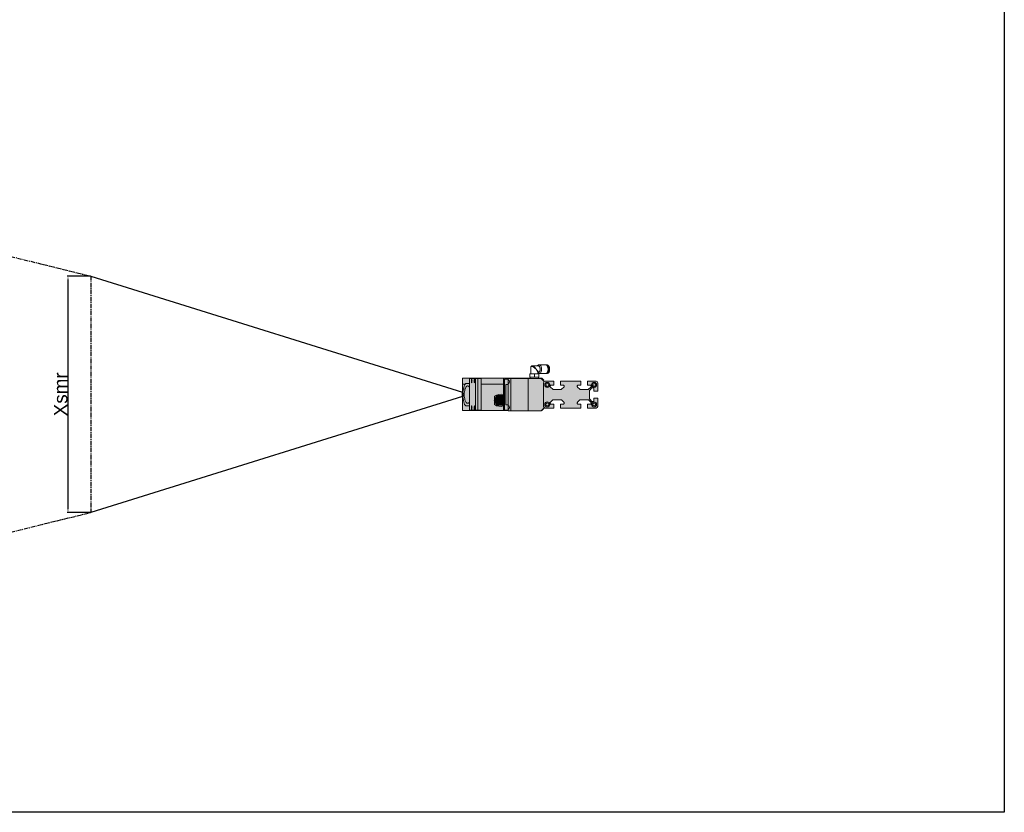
# Model space of a CAD drawing. Header units: millimetres. Extents: x 1690 to 10670, y 1931 to 4673.
# Tile 43 of 48: x 9211 to 10670, y 1931 to 3106. Entities that reach past the tile are written whole.
import ezdxf

# ---------------------------------------------------------------- set-up
doc = ezdxf.new("R2010")
doc.units = ezdxf.units.MM
doc.linetypes.add('CENTER', pattern=[10.16, 6.35, -1.27, 1.27, -1.27])
doc.styles.get("Standard").update_dxf_attribs({"font": 'arial.ttf'})
doc.dimstyles.new('ISO-25', dxfattribs={"dimtxt": 2.5, "dimasz": 2.5, "dimexe": 1.25, "dimexo": 0.625, "dimtad": 1, "dimdec": 0, "dimtxsty": 'Standard', "dimcen": 2.5, "dimadec": 0, "dimazin": 0, "dimtfac": 1, "dimtdec": 0, "dimtmove": 0, "dimatfit": 3, "dimfxl": 0, "dimarcsym": 0})

# ---------------------------------------------------------------- blocks, each defined once
blk = doc.blocks.new('*D171')
at = {"color": 0, "lineweight": -2, "transparency": 16777216}
for p, q in [((9316.2, 2725.9), (9281.7, 2725.9)), ((9282.9, 2720.9), (9282.9, 2380.9)), ((9316.2, 2375.9), (9281.7, 2375.9))]:
    blk.add_line(p, q, dxfattribs=at)
at = {"color": 0, "transparency": 16777216}
for points in [[(9282.1, 2720.9), (9283.7, 2720.9), (9282.9, 2725.9)], [(9282.1, 2380.9), (9283.7, 2380.9), (9282.9, 2375.9)]]:
    blk.add_solid(points, dxfattribs=at)
at = {"layer": 'Defpoints', "color": 0, "transparency": 16777216}
for p in [(9316.9, 2725.9), (9282.9, 2375.9), (9316.9, 2375.9)]:
    blk.add_point(p, dxfattribs=at)
at = {"color": 0, "transparency": 16777216, "insert": (9272.1, 2550.9), "char_height": 20, "attachment_point": 5, "rotation": 90}
blk.add_mtext('Xsmr', dxfattribs=at)

msp = doc.modelspace()

# ---------------------------------------------------------------- hatches: boundary and pattern name
h = msp.add_hatch(color=254)
h.dxf.hatch_style = 1
h.paths.add_polyline_path([(9887, 2574.43), (9877.81, 2574.43), (9877.81, 2527.43), (9887, 2527.43)])
h.paths.add_polyline_path([(9885.25, 2567.88), (9885.11, 2568.25), (9885, 2568.94), (9884.92, 2569.87), (9884.9, 2570.93), (9884.92, 2571.99), (9885, 2572.92), (9885.11, 2573.62), (9885.25, 2573.98), (9885.4, 2573.98), (9885.54, 2573.62), (9885.66, 2572.92), (9885.73, 2571.99), (9885.76, 2570.93), (9885.73, 2569.87), (9885.66, 2568.94), (9885.54, 2568.25), (9885.4, 2567.88)], flags=16)
h.paths.add_polyline_path([(9881.23, 2567.88), (9881.08, 2567.88), (9880.94, 2568.25), (9880.82, 2568.94), (9880.75, 2569.87), (9880.72, 2570.93), (9880.75, 2571.99), (9880.82, 2572.92), (9880.94, 2573.62), (9881.08, 2573.98), (9881.23, 2573.98), (9881.37, 2573.62), (9881.48, 2572.92), (9881.56, 2571.99), (9881.59, 2570.93), (9881.56, 2569.87), (9881.48, 2568.94), (9881.37, 2568.25)], flags=16)
h.paths.add_polyline_path([(9885.25, 2533.98), (9885.4, 2533.98), (9885.54, 2533.62), (9885.66, 2532.92), (9885.73, 2531.99), (9885.76, 2530.93), (9885.73, 2529.87), (9885.66, 2528.94), (9885.54, 2528.25), (9885.4, 2527.88), (9885.25, 2527.88), (9885.11, 2528.25), (9885, 2528.94), (9884.92, 2529.87), (9884.9, 2530.93), (9884.92, 2531.99), (9885, 2532.92), (9885.11, 2533.62)], flags=16)
h.paths.add_polyline_path([(9881.23, 2533.98), (9881.37, 2533.62), (9881.48, 2532.92), (9881.56, 2531.99), (9881.59, 2530.93), (9881.56, 2529.87), (9881.48, 2528.94), (9881.37, 2528.25), (9881.23, 2527.88), (9881.08, 2527.88), (9880.94, 2528.25), (9880.82, 2528.94), (9880.75, 2529.87), (9880.72, 2530.93), (9880.75, 2531.99), (9880.82, 2532.92), (9880.94, 2533.62), (9881.08, 2533.98)], flags=16)
h.paths.add_polyline_path([(9890.39, 2574.43), (9887, 2574.43), (9887, 2527.43), (9890.39, 2527.43)])
h.paths.add_polyline_path([(9895.34, 2565.93), (9895.34, 2574.43), (9890.39, 2574.43), (9890.39, 2527.43), (9895.34, 2527.43)])
h.paths.add_polyline_path([(9877.81, 2574.43), (9887, 2574.43), (9890.39, 2574.43), (9895.34, 2574.43), (9895.34, 2574.93), (9894.91, 2574.93), (9887.29, 2574.93), (9886.6, 2574.93), (9867.62, 2574.93), (9867.62, 2565.93), (9871.45, 2565.93), (9872.24, 2566.93), (9877.81, 2566.93)])
h.paths.add_polyline_path([(9877.81, 2533.93), (9872.24, 2533.93), (9870.66, 2535.93), (9869.92, 2537.66), (9869.28, 2539.63), (9868.76, 2541.81), (9868.35, 2544.15), (9868.08, 2546.61), (9867.94, 2549.15), (9867.94, 2551.71), (9868.08, 2554.25), (9868.35, 2556.71), (9868.76, 2559.06), (9869.28, 2561.23), (9869.92, 2563.21), (9870.66, 2564.93), (9871.45, 2565.93), (9867.62, 2565.93), (9867.62, 2526.93), (9886.6, 2526.93), (9887.29, 2526.93), (9895.34, 2526.93), (9895.34, 2527.43), (9890.39, 2527.43), (9887, 2527.43), (9877.81, 2527.43)])
h.paths.add_polyline_path([(9877.81, 2561.39), (9877.18, 2562.25), (9876.39, 2562.94), (9875.57, 2563.29), (9874.74, 2563.29), (9873.91, 2562.94), (9873.13, 2562.25), (9872.4, 2561.23), (9871.74, 2559.92), (9871.17, 2558.35), (9870.72, 2556.57), (9870.38, 2554.62), (9870.18, 2552.55), (9870.11, 2550.43), (9870.18, 2548.31), (9870.38, 2546.24), (9870.72, 2544.29), (9871.17, 2542.51), (9871.74, 2540.94), (9872.4, 2539.63), (9873.13, 2538.62), (9873.91, 2537.93), (9874.74, 2537.58), (9875.57, 2537.58), (9876.39, 2537.93), (9877.18, 2538.62), (9877.81, 2539.48)], flags=17)
h.paths.add_polyline_path([(9877.81, 2539.48), (9877.18, 2538.62), (9876.39, 2537.93), (9875.57, 2537.58), (9874.74, 2537.58), (9873.91, 2537.93), (9873.13, 2538.62), (9872.4, 2539.63), (9871.74, 2540.94), (9871.17, 2542.51), (9870.72, 2544.29), (9870.38, 2546.24), (9870.18, 2548.31), (9870.11, 2550.43), (9870.18, 2552.55), (9870.38, 2554.62), (9870.72, 2556.57), (9871.17, 2558.35), (9871.74, 2559.92), (9872.4, 2561.23), (9873.13, 2562.25), (9873.91, 2562.94), (9874.74, 2563.29), (9875.57, 2563.29), (9876.39, 2562.94), (9877.18, 2562.25), (9877.81, 2561.39), (9877.81, 2566.93), (9872.24, 2566.93), (9871.45, 2565.93), (9870.66, 2564.93), (9869.92, 2563.21), (9869.28, 2561.23), (9868.76, 2559.06), (9868.35, 2556.71), (9868.08, 2554.25), (9867.94, 2551.71), (9867.94, 2549.15), (9868.08, 2546.61), (9868.35, 2544.15), (9868.76, 2541.81), (9869.28, 2539.63), (9869.92, 2537.66), (9870.66, 2535.93), (9872.24, 2533.93), (9877.81, 2533.93)])
h.paths.add_polyline_path([(9868.9, 2548.23), (9868.57, 2548.4), (9868.29, 2548.88), (9868.11, 2549.59), (9868.04, 2550.43), (9868.11, 2551.27), (9868.29, 2551.99), (9868.57, 2552.46), (9868.9, 2552.63), (9869.23, 2552.46), (9869.51, 2551.99), (9869.69, 2551.27), (9869.76, 2550.43), (9869.69, 2549.59), (9869.51, 2548.88), (9869.23, 2548.4)], flags=16)
h.paths.add_polyline_path([(9869.69, 2549.59), (9869.76, 2550.43), (9869.69, 2551.27), (9869.51, 2551.99), (9869.23, 2552.46), (9868.9, 2552.63), (9868.57, 2552.46), (9868.29, 2551.99), (9868.11, 2551.27), (9868.04, 2550.43), (9868.11, 2549.59), (9868.29, 2548.88), (9868.57, 2548.4), (9868.9, 2548.23), (9869.23, 2548.4), (9869.51, 2548.88)], flags=16)
h = msp.add_hatch(color=254)
h.dxf.hatch_style = 1
h.paths.add_polyline_path([(9881.56, 2571.99), (9881.48, 2572.92), (9881.37, 2573.62), (9881.23, 2573.98), (9881.08, 2573.98), (9880.94, 2573.62), (9880.82, 2572.92), (9880.75, 2571.99), (9880.72, 2570.93), (9880.75, 2569.87), (9880.82, 2568.94), (9880.94, 2568.25), (9881.08, 2567.88), (9881.23, 2567.88), (9881.37, 2568.25), (9881.48, 2568.94), (9881.56, 2569.87), (9881.59, 2570.93)])
h.paths.add_polyline_path([(9885.73, 2571.99), (9885.66, 2572.92), (9885.54, 2573.62), (9885.4, 2573.98), (9885.25, 2573.98), (9885.11, 2573.62), (9885, 2572.92), (9884.92, 2571.99), (9884.9, 2570.93), (9884.92, 2569.87), (9885, 2568.94), (9885.11, 2568.25), (9885.25, 2567.88), (9885.4, 2567.88), (9885.54, 2568.25), (9885.66, 2568.94), (9885.73, 2569.87), (9885.76, 2570.93)])
h.paths.add_polyline_path([(9885.73, 2531.99), (9885.66, 2532.92), (9885.54, 2533.62), (9885.4, 2533.98), (9885.25, 2533.98), (9885.11, 2533.62), (9885, 2532.92), (9884.92, 2531.99), (9884.9, 2530.93), (9884.92, 2529.87), (9885, 2528.94), (9885.11, 2528.25), (9885.25, 2527.88), (9885.4, 2527.88), (9885.54, 2528.25), (9885.66, 2528.94), (9885.73, 2529.87), (9885.76, 2530.93)])
h.paths.add_polyline_path([(9881.56, 2531.99), (9881.48, 2532.92), (9881.37, 2533.62), (9881.23, 2533.98), (9881.08, 2533.98), (9880.94, 2533.62), (9880.82, 2532.92), (9880.75, 2531.99), (9880.72, 2530.93), (9880.75, 2529.87), (9880.82, 2528.94), (9880.94, 2528.25), (9881.08, 2527.88), (9881.23, 2527.88), (9881.37, 2528.25), (9881.48, 2528.94), (9881.56, 2529.87), (9881.59, 2530.93)])
h = msp.add_hatch(color=254)
h.dxf.hatch_style = 1
edge = h.paths.add_edge_path()
edge.add_line((9928.12, 2565.93), (9895.34, 2565.93))
edge.add_line((9895.34, 2565.93), (9895.34, 2526.93))
edge.add_line((9895.34, 2526.93), (9928.12, 2526.93))
edge.add_line((9928.12, 2526.93), (9928.12, 2533.64))
edge.add_ellipse((9923.53, 2541.93), major_axis=(11.8, 0), ratio=0.7626392, start_angle=223.76174, end_angle=292.88538, ccw=False)
edge.add_line((9915.01, 2535.71), (9915.01, 2540.44))
edge.add_line((9915.01, 2540.44), (9914.21, 2541.93))
edge.add_line((9914.21, 2541.93), (9915.01, 2543.42))
edge.add_line((9915.01, 2543.42), (9915.01, 2548.16))
edge.add_ellipse((9923.53, 2541.93), major_axis=(11.8, 0), ratio=0.7626392, start_angle=67.11462, end_angle=136.23826, ccw=False)
edge.add_line((9928.12, 2550.22), (9928.12, 2565.93))
h.paths.add_polyline_path([(9928.12, 2574.93), (9925.82, 2574.93), (9895.34, 2574.93), (9895.34, 2565.93), (9928.12, 2565.93)])
h.paths.add_polyline_path([(9934.95, 2572.26), (9934.95, 2573.43), (9929.95, 2573.43), (9929.95, 2527.43), (9934.95, 2527.43), (9934.95, 2528.6), (9934.95, 2534.26), (9934.95, 2535.43), (9931.95, 2535.43), (9931.95, 2565.43), (9934.95, 2565.43), (9934.95, 2566.6)])
h.paths.add_polyline_path([(9934.95, 2565.43), (9931.95, 2565.43), (9931.95, 2535.43), (9934.95, 2535.43)], flags=17)
h = msp.add_hatch(color=254)
h.dxf.hatch_style = 1
h.paths.add_polyline_path([(9929.95, 2565.93), (9928.12, 2565.93), (9928.12, 2550.22), (9929.66, 2549.3), (9929.95, 2549.06)])
h.paths.add_polyline_path([(9929.95, 2573.43), (9934.95, 2573.43), (9934.95, 2574.43), (9938.95, 2574.43), (9964.95, 2574.43), (9967.55, 2574.43), (9967.55, 2574.93), (9928.12, 2574.93), (9928.12, 2565.93), (9929.95, 2565.93)])
h.paths.add_polyline_path([(9934.95, 2572.26), (9934.95, 2566.6, 0.7071066)], flags=17)
h.paths.add_polyline_path([(9938.95, 2574.43), (9934.95, 2574.43), (9934.95, 2573.43), (9934.95, 2572.26, -0.7071066), (9934.95, 2566.6), (9934.95, 2566.6), (9934.95, 2534.26, -0.7071066), (9934.95, 2528.6), (9934.95, 2528.6), (9934.95, 2526.43), (9938.95, 2526.43)])
h.paths.add_polyline_path([(9934.95, 2534.26), (9934.95, 2528.6, 0.7071066)], flags=17)
h.paths.add_polyline_path([(9964.95, 2574.43), (9938.95, 2574.43), (9938.95, 2526.43), (9964.95, 2526.43)])
h.paths.add_polyline_path([(9987.65, 2567.93, -0.1243689), (9987.95, 2569.12), (9987.95, 2570.43), (9983.95, 2574.43), (9964.95, 2574.43), (9964.95, 2526.43), (9983.95, 2526.43), (9987.95, 2530.43), (9987.95, 2531.74, -0.1243689), (9987.65, 2532.93), (9987.65, 2532.93)])
h.paths.add_polyline_path([(9985.09, 2574.79), (9984.36, 2574.93), (9980.35, 2574.93), (9980.35, 2574.43), (9983.95, 2574.43), (9987.95, 2570.43), (9987.95, 2571.93)])
at = {"true_color": 0xf0f0f0}
h = msp.add_hatch(color=7, dxfattribs=at)
h.dxf.hatch_style = 1
h.paths.add_polyline_path([(10055.65, 2556.27, -0.195527), (10055.93, 2556.97), (10059.26, 2560.38, -0.2023321), (10059.97, 2560.68), (10060.95, 2560.68, -0.4142136), (10061.95, 2559.68), (10061.95, 2555.53), (10067.95, 2555.53), (10067.95, 2567.93, 0.4138633), (10065.45, 2570.43), (10052.95, 2570.43), (10052.95, 2564.43), (10057.1, 2564.43, -0.4143884), (10058.1, 2563.43), (10058.1, 2563.43), (10058.1, 2562.45, -0.1985304), (10057.81, 2561.74), (10054.39, 2558.33, -0.1992944), (10053.69, 2558.03), (10053.69, 2558.03), (10042.01, 2558.03, -0.1989124), (10041.31, 2558.32), (10037.89, 2561.74, -0.1989124), (10037.6, 2562.45), (10037.6, 2563.43, -0.4140392), (10038.6, 2564.43), (10042.75, 2564.43), (10042.75, 2570.43), (10012.85, 2570.43), (10012.85, 2564.43), (10017, 2564.43, -0.4143884), (10018, 2563.43), (10018, 2563.43), (10018, 2562.45, -0.198702), (10017.71, 2561.74), (10014.29, 2558.33, -0.1991228), (10013.59, 2558.03), (10001.91, 2558.03, -0.1987582), (10001.21, 2558.32), (9997.79, 2561.74, -0.1990665), (9997.5, 2562.45), (9997.5, 2563.43, -0.4140389), (9998.5, 2564.43), (10002.65, 2564.43), (10002.65, 2570.43), (9990.15, 2570.43, 0.4142136), (9987.65, 2567.93), (9987.65, 2532.93, 0.4145046), (9990.15, 2530.43), (10002.65, 2530.43), (10002.65, 2536.43), (9998.5, 2536.43, -0.4142136), (9997.5, 2537.43), (9997.5, 2538.42, -0.1985378), (9997.79, 2539.12), (10001.21, 2542.54, -0.1989124), (10001.91, 2542.83), (10001.91, 2542.83), (10013.59, 2542.83, -0.1989124), (10014.29, 2542.54), (10014.29, 2542.54), (10017.71, 2539.13, -0.1993134), (10018, 2538.42), (10018, 2538.42), (10018, 2537.43, -0.4142136), (10017, 2536.43), (10017, 2536.43), (10012.85, 2536.43), (10012.85, 2530.43), (10042.75, 2530.43), (10042.75, 2536.43), (10038.6, 2536.43, -0.4142136), (10037.6, 2537.43), (10037.6, 2538.42, -0.1987159), (10037.89, 2539.12), (10041.31, 2542.54, -0.1989124), (10042.01, 2542.83), (10053.69, 2542.83, -0.1986217), (10054.39, 2542.54), (10057.81, 2539.13, -0.1994247), (10058.1, 2538.42), (10058.1, 2538.42), (10058.1, 2537.43, -0.4142136), (10057.1, 2536.43), (10057.1, 2536.43), (10052.95, 2536.43), (10052.95, 2530.43), (10065.45, 2530.43, 0.4142729), (10067.95, 2532.93), (10067.95, 2545.33), (10061.95, 2545.33), (10061.95, 2541.18, -0.4139196), (10060.95, 2540.18), (10059.97, 2540.18, -0.2024653), (10059.26, 2540.48), (10059.26, 2540.48), (10055.93, 2543.89, -0.1958894), (10055.65, 2544.59), (10055.65, 2544.59)])
h = msp.add_hatch(color=7, dxfattribs=at)
h.dxf.hatch_style = 1
h.paths.add_polyline_path([(10055.65, 2556.27, -0.195527), (10055.93, 2556.97), (10059.26, 2560.38, -0.2023321), (10059.97, 2560.68), (10060.95, 2560.68, -0.4142136), (10061.95, 2559.68), (10061.95, 2555.53), (10067.95, 2555.53), (10067.95, 2567.93, 0.4138633), (10065.45, 2570.43), (10052.95, 2570.43), (10052.95, 2564.43), (10057.1, 2564.43, -0.4143884), (10058.1, 2563.43), (10058.1, 2563.43), (10058.1, 2562.45, -0.1985304), (10057.81, 2561.74), (10054.39, 2558.33, -0.1992944), (10053.69, 2558.03), (10053.69, 2558.03), (10042.01, 2558.03, -0.1989124), (10041.31, 2558.32), (10037.89, 2561.74, -0.1989124), (10037.6, 2562.45), (10037.6, 2563.43, -0.4140392), (10038.6, 2564.43), (10042.75, 2564.43), (10042.75, 2570.43), (10012.85, 2570.43), (10012.85, 2564.43), (10017, 2564.43, -0.4143884), (10018, 2563.43), (10018, 2563.43), (10018, 2562.45, -0.198702), (10017.71, 2561.74), (10014.29, 2558.33, -0.1991228), (10013.59, 2558.03), (10001.91, 2558.03, -0.1987582), (10001.21, 2558.32), (9997.79, 2561.74, -0.1990665), (9997.5, 2562.45), (9997.5, 2563.43, -0.4140389), (9998.5, 2564.43), (10002.65, 2564.43), (10002.65, 2570.43), (9990.15, 2570.43, 0.4142136), (9987.65, 2567.93), (9987.65, 2532.93, 0.4145046), (9990.15, 2530.43), (10002.65, 2530.43), (10002.65, 2536.43), (9998.5, 2536.43, -0.4142136), (9997.5, 2537.43), (9997.5, 2538.42, -0.1985378), (9997.79, 2539.12), (10001.21, 2542.54, -0.1989124), (10001.91, 2542.83), (10001.91, 2542.83), (10013.59, 2542.83, -0.1989124), (10014.29, 2542.54), (10014.29, 2542.54), (10017.71, 2539.13, -0.1993134), (10018, 2538.42), (10018, 2538.42), (10018, 2537.43, -0.4142136), (10017, 2536.43), (10017, 2536.43), (10012.85, 2536.43), (10012.85, 2530.43), (10042.75, 2530.43), (10042.75, 2536.43), (10038.6, 2536.43, -0.4142136), (10037.6, 2537.43), (10037.6, 2538.42, -0.1987159), (10037.89, 2539.12), (10041.31, 2542.54, -0.1989124), (10042.01, 2542.83), (10053.69, 2542.83, -0.1986217), (10054.39, 2542.54), (10057.81, 2539.13, -0.1994247), (10058.1, 2538.42), (10058.1, 2538.42), (10058.1, 2537.43, -0.4142136), (10057.1, 2536.43), (10057.1, 2536.43), (10052.95, 2536.43), (10052.95, 2530.43), (10065.45, 2530.43, 0.4142729), (10067.95, 2532.93), (10067.95, 2545.33), (10061.95, 2545.33), (10061.95, 2541.18, -0.4139196), (10060.95, 2540.18), (10059.97, 2540.18, -0.2024653), (10059.26, 2540.48), (10059.26, 2540.48), (10055.93, 2543.89, -0.1958894), (10055.65, 2544.59), (10055.65, 2544.59)])
h = msp.add_hatch(color=252)
h.dxf.hatch_style = 1
h.paths.add_polyline_path([(9924.42, 2548.93), (9917.93, 2548.93), (9914.21, 2541.93), (9920.7, 2541.93)])
h.paths.add_polyline_path([(9920.7, 2541.93), (9914.21, 2541.93), (9917.93, 2534.93), (9924.42, 2534.93)])
h.paths.add_polyline_path([(9925.63, 2542.53), (9925.96, 2543.67), (9926.57, 2544.65), (9927.43, 2545.4), (9928.45, 2545.83), (9929.55, 2545.92), (9929.95, 2545.86), (9929.95, 2548.93), (9924.42, 2548.93), (9920.7, 2541.93), (9924.42, 2534.93), (9929.95, 2534.93), (9929.95, 2538), (9929.55, 2537.94), (9928.45, 2538.03), (9927.43, 2538.47), (9926.57, 2539.21), (9925.96, 2540.2), (9925.63, 2541.34)])
h.paths.add_polyline_path([(9929.95, 2542.67, 0.6617876), (9925.88, 2543.39), (9925.63, 2542.53), (9925.63, 2541.34), (9925.88, 2540.48, 0.6567122), (9929.95, 2541.2)])
h.paths.add_polyline_path([(9929.95, 2545.86), (9929.55, 2545.92), (9928.45, 2545.83), (9927.43, 2545.4), (9926.57, 2544.65), (9925.96, 2543.67), (9925.88, 2543.39, -0.6617876), (9929.95, 2542.67)])
h = msp.add_hatch(color=252)
h.dxf.hatch_style = 1
edge = h.paths.add_edge_path()
edge.add_ellipse((9923.53, 2541.93), major_axis=(11.8, 0), ratio=0.7626392, start_angle=67.11462, end_angle=136.23826)
edge.add_line((9915.01, 2548.16), (9915.01, 2543.42))
edge.add_line((9915.01, 2543.42), (9915.65, 2544.63))
edge.add_line((9915.65, 2544.63), (9915.77, 2544.91))
edge.add_line((9915.77, 2544.91), (9916.17, 2545.61))
edge.add_line((9916.17, 2545.61), (9917.93, 2548.93))
edge.add_line((9917.93, 2548.93), (9924.42, 2548.93))
edge.add_line((9924.42, 2548.93), (9929.95, 2548.93))
edge.add_line((9929.95, 2548.93), (9929.95, 2549.06))
edge.add_line((9929.95, 2549.06), (9929.66, 2549.3))
edge.add_line((9929.66, 2549.3), (9928.12, 2550.22))
edge = h.paths.add_edge_path()
edge.add_line((9929.66, 2534.57), (9929.95, 2534.8))
edge.add_line((9929.95, 2534.8), (9929.95, 2534.93))
edge.add_line((9929.95, 2534.93), (9924.42, 2534.93))
edge.add_line((9924.42, 2534.93), (9917.93, 2534.93))
edge.add_line((9917.93, 2534.93), (9916.17, 2538.26))
edge.add_line((9916.17, 2538.26), (9915.77, 2538.96))
edge.add_line((9915.77, 2538.96), (9915.65, 2539.23))
edge.add_line((9915.65, 2539.23), (9915.01, 2540.44))
edge.add_line((9915.01, 2540.44), (9915.01, 2535.71))
edge.add_ellipse((9923.53, 2541.93), major_axis=(11.8, 0), ratio=0.7626392, start_angle=223.76174, end_angle=292.88538)
edge.add_line((9928.12, 2533.64), (9929.66, 2534.57))
h = msp.add_hatch(color=252)
h.dxf.hatch_style = 1
h.paths.add_polyline_path([(9929.95, 2541.2, -0.6567122), (9925.88, 2540.48), (9925.96, 2540.2), (9926.57, 2539.21), (9927.43, 2538.47), (9928.45, 2538.03), (9929.55, 2537.94), (9929.95, 2538)])
h = msp.add_hatch(color=254)
h.dxf.hatch_style = 1
h.paths.add_polyline_path([(9929.95, 2534.8), (9929.66, 2534.57), (9928.12, 2533.64), (9928.12, 2526.93), (9934.95, 2526.93), (9934.95, 2527.43), (9929.95, 2527.43)])

# ---------------------------------------------------------------- linework, layer by layer
at = {"color": 1, "linetype": 'CENTER'}
for p, q in [((7866.87, 3085.93), (9316.87, 2725.93)), ((9316.87, 2725.93), (9316.87, 2375.93)), ((7866.87, 2015.93), (9316.87, 2375.93))]:
    msp.add_line(p, q, dxfattribs=at)
at = {"color": 1}
for p, q in [((9316.87, 2725.93), (9867.62, 2554.11)), ((9867.62, 2547.75), (9867.62, 2554.11)), ((9867.62, 2547.75), (9316.87, 2375.93))]:
    msp.add_line(p, q, dxfattribs=at)
at = {"color": 7, "linetype": 'Continuous', "lineweight": 15}
for p, q in [((9968.95, 2591.52), (9968.95, 2581.13)), ((9979.89, 2593.13), (9970.56, 2593.13)), ((9978.95, 2581.13), (9978.95, 2583.04)), ((9979.04, 2583.13), (9979.89, 2583.13)), ((9990.74, 2594.73), (9981.16, 2594.73)), ((9993.2, 2594.48), (9991.85, 2594.48)), ((9867.62, 2574.93), (9867.62, 2565.93)), ((9867.62, 2574.93), (9886.6, 2574.93)), ((9877.81, 2574.43), (9877.81, 2527.43)), ((9877.81, 2574.43), (9887, 2574.43)), ((9886.6, 2574.93), (9887.29, 2574.93)), ((9887, 2527.43), (9887, 2574.43)), ((9887, 2574.43), (9890.39, 2574.43)), ((9887.29, 2574.93), (9894.91, 2574.93)), ((9890.39, 2574.43), (9890.39, 2527.43)), ((9890.39, 2574.43), (9895.34, 2574.43)), ((9896.25, 2574.93), (9894.91, 2574.93)), ((9925.82, 2574.93), (9894.91, 2574.93)), ((9895.34, 2565.93), (9895.34, 2574.93)), ((9895.34, 2574.43), (9895.34, 2527.43)), ((9925.82, 2574.93), (9967.55, 2574.93)), ((9928.12, 2565.93), (9928.12, 2574.93)), ((9929.95, 2573.43), (9934.95, 2573.43)), ((9929.95, 2573.43), (9929.95, 2527.43)), ((9934.95, 2572.26), (9934.95, 2574.43)), ((9934.95, 2574.43), (9938.95, 2574.43)), ((9934.95, 2572.26), (9934.95, 2566.6)), ((9938.95, 2574.43), (9938.95, 2526.43)), ((9938.95, 2574.43), (9964.95, 2574.43)), ((9964.95, 2526.43), (9964.95, 2574.43)), ((9964.95, 2574.43), (9983.95, 2574.43)), ((9967.32, 2581.13), (9967.32, 2576.13)), ((9967.32, 2581.13), (9967.58, 2581.13)), ((9967.32, 2576.13), (9967.58, 2576.13)), ((9967.55, 2576.13), (9967.55, 2574.43)), ((9967.58, 2581.13), (9974.21, 2581.13)), ((9967.58, 2576.13), (9974.21, 2576.13)), ((9974.21, 2581.13), (9974.21, 2576.13)), ((9974.21, 2581.13), (9980.58, 2581.13)), ((9974.21, 2576.13), (9980.58, 2576.13)), ((9980.35, 2574.43), (9980.35, 2576.13)), ((9980.35, 2574.93), (9984.36, 2574.93)), ((9980.58, 2581.13), (9980.58, 2576.13)), ((9981.16, 2581.53), (9990.74, 2581.53)), ((9987.95, 2570.43), (9983.95, 2574.43)), ((9985.09, 2574.79), (9984.36, 2574.93)), ((9987.95, 2571.93), (9985.09, 2574.79)), ((9987.65, 2567.93), (9987.65, 2532.93)), ((9987.95, 2571.93), (9987.95, 2570.43)), ((9987.95, 2569.12), (9987.95, 2570.43)), ((10002.65, 2570.43), (9990.15, 2570.43)), ((9991.85, 2581.78), (9993.2, 2581.78)), ((10002.65, 2570.43), (10002.65, 2564.43)), ((10012.84, 2564.43), (10012.84, 2568.93)), ((10012.84, 2568.93), (10012.85, 2568.93)), ((10012.85, 2564.43), (10012.85, 2570.43)), ((10042.75, 2570.43), (10012.85, 2570.43)), ((10042.75, 2570.43), (10042.75, 2564.43)), ((10052.95, 2564.43), (10052.95, 2570.43)), ((10065.45, 2570.43), (10052.95, 2570.43)), ((10067.95, 2555.53), (10067.95, 2567.93)), ((9871.45, 2565.93), (9867.62, 2565.93)), ((9867.62, 2565.93), (9867.62, 2526.93)), ((9870.66, 2564.93), (9872.24, 2566.93)), ((9877.81, 2566.93), (9872.24, 2566.93)), ((9928.12, 2565.93), (9895.34, 2565.93)), ((9895.34, 2526.93), (9895.34, 2565.93)), ((9929.95, 2565.93), (9928.12, 2565.93)), ((9928.12, 2550.22), (9928.12, 2565.93)), ((9931.95, 2565.43), (9934.95, 2565.43)), ((9931.95, 2535.43), (9931.95, 2565.43)), ((9934.95, 2534.26), (9934.95, 2566.6)), ((9997.5, 2563.43), (9997.5, 2562.45)), ((9997.79, 2561.74), (10001.21, 2558.32)), ((10002.65, 2564.43), (9998.5, 2564.43)), ((10001.91, 2558.03), (10013.59, 2558.03)), ((10012.85, 2564.43), (10012.84, 2564.43)), ((10017, 2564.43), (10012.85, 2564.43)), ((10014.29, 2558.32), (10017.71, 2561.74)), ((10018, 2562.45), (10018, 2563.43)), ((10037.6, 2563.43), (10037.6, 2562.45)), ((10037.89, 2561.74), (10041.31, 2558.32)), ((10042.75, 2564.43), (10038.6, 2564.43)), ((10042.01, 2558.03), (10053.69, 2558.03)), ((10057.1, 2564.43), (10052.95, 2564.43)), ((10054.39, 2558.32), (10057.81, 2561.74)), ((10055.65, 2556.27), (10055.65, 2544.59)), ((10059.26, 2560.38), (10055.93, 2556.97)), ((10058.1, 2562.45), (10058.1, 2563.43)), ((10060.95, 2560.68), (10059.97, 2560.68)), ((10061.95, 2555.53), (10061.95, 2559.68)), ((10067.95, 2555.53), (10061.95, 2555.53)), ((9917.93, 2548.93), (9914.21, 2541.93)), ((9920.7, 2541.93), (9914.21, 2541.93)), ((9914.21, 2541.93), (9917.93, 2534.93)), ((9915.01, 2548.16), (9915.01, 2543.42)), ((9915.01, 2540.44), (9915.01, 2535.71)), ((9924.42, 2548.93), (9917.93, 2548.93)), ((9924.42, 2548.93), (9920.7, 2541.93)), ((9920.7, 2541.93), (9924.42, 2534.93)), ((9929.95, 2548.93), (9924.42, 2548.93)), ((9929.95, 2548.53), (9928.65, 2548.53)), ((10001.21, 2542.54), (9997.79, 2539.12)), ((10013.59, 2542.83), (10001.91, 2542.83)), ((10017.71, 2539.12), (10014.29, 2542.54)), ((10041.31, 2542.54), (10037.89, 2539.12)), ((10053.69, 2542.83), (10042.01, 2542.83)), ((10057.81, 2539.12), (10054.39, 2542.54)), ((10055.93, 2543.89), (10059.26, 2540.48)), ((10059.97, 2540.18), (10060.95, 2540.18)), ((10061.95, 2541.18), (10061.95, 2545.33)), ((10061.95, 2545.33), (10067.95, 2545.33)), ((10067.95, 2532.93), (10067.95, 2545.33)), ((9867.62, 2526.93), (9886.6, 2526.93)), ((9872.24, 2533.93), (9870.66, 2535.93)), ((9872.24, 2533.93), (9877.81, 2533.93)), ((9877.81, 2527.43), (9887, 2527.43)), ((9887.29, 2526.93), (9886.6, 2526.93)), ((9890.39, 2527.43), (9887, 2527.43)), ((9887.29, 2526.93), (9895.34, 2526.93)), ((9890.39, 2527.43), (9895.34, 2527.43)), ((9928.12, 2526.93), (9895.34, 2526.93)), ((9924.42, 2534.93), (9917.93, 2534.93)), ((9924.42, 2534.93), (9929.95, 2534.93)), ((9928.12, 2526.93), (9928.12, 2533.64)), ((9928.12, 2526.93), (9934.95, 2526.93)), ((9928.65, 2535.33), (9929.95, 2535.33)), ((9929.95, 2527.43), (9934.95, 2527.43)), ((9931.95, 2535.43), (9934.95, 2535.43)), ((9934.95, 2534.26), (9934.95, 2528.6)), ((9934.95, 2526.43), (9934.95, 2528.6)), ((9938.95, 2526.43), (9934.95, 2526.43)), ((9938.95, 2526.43), (9964.95, 2526.43)), ((9964.95, 2526.43), (9983.95, 2526.43)), ((9983.95, 2526.43), (9987.95, 2530.43)), ((9984.45, 2526.93), (9984.95, 2526.93)), ((9984.95, 2526.93), (9987.95, 2529.93)), ((9987.95, 2530.43), (9987.95, 2531.74)), ((9987.95, 2530.43), (9987.95, 2529.93)), ((9990.15, 2530.43), (10002.65, 2530.43)), ((9997.5, 2538.42), (9997.5, 2537.43)), ((9998.5, 2536.43), (10002.65, 2536.43)), ((10002.65, 2536.43), (10002.65, 2530.43)), ((10012.84, 2531.93), (10012.84, 2536.43)), ((10012.84, 2536.43), (10012.85, 2536.43)), ((10012.85, 2531.93), (10012.84, 2531.93)), ((10012.85, 2536.43), (10017, 2536.43)), ((10012.85, 2530.43), (10012.85, 2536.43)), ((10012.85, 2530.43), (10042.75, 2530.43)), ((10018, 2537.43), (10018, 2538.42)), ((10037.6, 2538.42), (10037.6, 2537.43)), ((10038.6, 2536.43), (10042.75, 2536.43)), ((10042.75, 2536.43), (10042.75, 2530.43)), ((10052.95, 2530.43), (10052.95, 2536.43)), ((10052.95, 2536.43), (10057.1, 2536.43)), ((10052.95, 2530.43), (10065.45, 2530.43)), ((10058.1, 2537.43), (10058.1, 2538.42))]:
    msp.add_line(p, q, dxfattribs=at)
at = {"color": 1}
msp.add_lwpolyline([(7264.51, 3972.25), (10670.33, 3972.25), (10670.33, 1931.18), (7264.51, 1931.18)], close=True, dxfattribs=at)
at = {"color": 8, "linetype": 'Continuous', "lineweight": 15, "flags": 128}
for points in [[(9979.35, 2583.13), (9980.07, 2583.04), (9980.79, 2583.33), (9981.44, 2583.97), (9981.98, 2584.91), (9982.36, 2586.1), (9982.56, 2587.44), (9982.56, 2588.83), (9982.36, 2590.16), (9981.98, 2591.35), (9981.44, 2592.3), (9980.79, 2592.94), (9980.07, 2593.22), (9979.35, 2593.13)], [(9981.16, 2594.73), (9981.36, 2594.72), (9982.16, 2594.45), (9982.91, 2593.85), (9983.56, 2592.93), (9984.08, 2591.76), (9984.44, 2590.39), (9984.63, 2588.9), (9984.63, 2587.37), (9984.44, 2585.87), (9984.08, 2584.5), (9983.56, 2583.33), (9982.91, 2582.42), (9982.16, 2581.81), (9981.36, 2581.54), (9981.12, 2581.53)]]:
    msp.add_lwpolyline(points, dxfattribs=at)
at = {"color": 7, "linetype": 'Continuous', "lineweight": 15, "flags": 128}
for points in [[(9979.89, 2593.13), (9980.07, 2593.12), (9980.77, 2592.84), (9981.41, 2592.22), (9981.94, 2591.29), (9982.32, 2590.12), (9982.51, 2588.81), (9982.51, 2587.45), (9982.32, 2586.14), (9981.94, 2584.98), (9981.41, 2584.05), (9980.77, 2583.42), (9980.07, 2583.14), (9979.89, 2583.13)], [(9990.74, 2594.73), (9990.95, 2594.72), (9991.75, 2594.45), (9992.49, 2593.85), (9993.14, 2592.93), (9993.66, 2591.76), (9994.03, 2590.39), (9994.22, 2588.9), (9994.22, 2587.37), (9994.03, 2585.87), (9993.66, 2584.5), (9993.14, 2583.33), (9992.49, 2582.42), (9991.75, 2581.81), (9990.95, 2581.54), (9990.74, 2581.53)], [(9991.71, 2594.48), (9992.25, 2594.44), (9993.04, 2594.07), (9993.76, 2593.36), (9994.36, 2592.34), (9994.82, 2591.08), (9995.11, 2589.65), (9995.21, 2588.13), (9995.11, 2586.61), (9994.82, 2585.18), (9994.36, 2583.92), (9993.76, 2582.91), (9993.04, 2582.19), (9992.25, 2581.83), (9991.71, 2581.79)], [(9993.2, 2594.48), (9993.61, 2594.44), (9994.4, 2594.07), (9995.11, 2593.36), (9995.72, 2592.34), (9996.18, 2591.08), (9996.47, 2589.65), (9996.57, 2588.13), (9996.47, 2586.61), (9996.18, 2585.18), (9995.72, 2583.92), (9995.11, 2582.91), (9994.4, 2582.19), (9993.61, 2581.83), (9993.2, 2581.78)], [(9880.72, 2570.93), (9880.75, 2571.99), (9880.82, 2572.92), (9880.94, 2573.62), (9881.08, 2573.98), (9881.23, 2573.98), (9881.37, 2573.62), (9881.48, 2572.92), (9881.56, 2571.99), (9881.59, 2570.93), (9881.56, 2569.87), (9881.48, 2568.94), (9881.37, 2568.25), (9881.23, 2567.88), (9881.08, 2567.88), (9880.94, 2568.25), (9880.82, 2568.94), (9880.75, 2569.87), (9880.72, 2570.93)], [(9884.9, 2570.93), (9884.92, 2571.99), (9885, 2572.92), (9885.11, 2573.62), (9885.25, 2573.98), (9885.4, 2573.98), (9885.54, 2573.62), (9885.66, 2572.92), (9885.73, 2571.99), (9885.76, 2570.93), (9885.73, 2569.87), (9885.66, 2568.94), (9885.54, 2568.25), (9885.4, 2567.88), (9885.25, 2567.88), (9885.11, 2568.25), (9885, 2568.94), (9884.92, 2569.87), (9884.9, 2570.93)], [(9870.66, 2535.93), (9869.92, 2537.66), (9869.28, 2539.63), (9868.76, 2541.81), (9868.35, 2544.15), (9868.08, 2546.61), (9867.94, 2549.15), (9867.94, 2551.71), (9868.08, 2554.25), (9868.35, 2556.71), (9868.76, 2559.06), (9869.28, 2561.23), (9869.92, 2563.21), (9870.66, 2564.93)], [(9877.81, 2539.48), (9877.18, 2538.62), (9876.39, 2537.93), (9875.57, 2537.58), (9874.74, 2537.58), (9873.91, 2537.93), (9873.13, 2538.62), (9872.4, 2539.63), (9871.74, 2540.94), (9871.17, 2542.51), (9870.72, 2544.29), (9870.38, 2546.24), (9870.18, 2548.31), (9870.11, 2550.43), (9870.18, 2552.55), (9870.38, 2554.62), (9870.72, 2556.57), (9871.17, 2558.35), (9871.74, 2559.92), (9872.4, 2561.23), (9873.13, 2562.25), (9873.91, 2562.94), (9874.74, 2563.29), (9875.57, 2563.29), (9876.39, 2562.94), (9877.18, 2562.25), (9877.81, 2561.39)], [(9869.76, 2550.43), (9869.69, 2549.59), (9869.51, 2548.88), (9869.23, 2548.4), (9868.9, 2548.23), (9868.57, 2548.4), (9868.29, 2548.88), (9868.11, 2549.59), (9868.04, 2550.43), (9868.11, 2551.27), (9868.29, 2551.99), (9868.57, 2552.46), (9868.9, 2552.63), (9869.23, 2552.46), (9869.51, 2551.99), (9869.69, 2551.27), (9869.76, 2550.43)], [(9916.17, 2545.61), (9915.77, 2544.91), (9915.65, 2544.63)], [(9915.65, 2539.23), (9915.77, 2538.96), (9916.17, 2538.26)], [(9928.65, 2548.53), (9928.3, 2548.52), (9926.91, 2548.25), (9925.61, 2547.65), (9924.48, 2546.73), (9923.57, 2545.56), (9922.94, 2544.19), (9922.61, 2542.7), (9922.61, 2541.17), (9922.94, 2539.67), (9923.57, 2538.3), (9924.48, 2537.13), (9925.61, 2536.22), (9926.91, 2535.61), (9928.3, 2535.34), (9928.65, 2535.33)], [(9929.95, 2545.86), (9929.55, 2545.92), (9928.45, 2545.83), (9927.43, 2545.4), (9926.57, 2544.65), (9925.96, 2543.67), (9925.63, 2542.53), (9925.63, 2541.34), (9925.96, 2540.2), (9926.57, 2539.21), (9927.43, 2538.47), (9928.45, 2538.03), (9929.55, 2537.94), (9929.95, 2538)], [(9929.95, 2549.06), (9929.66, 2549.3), (9928.12, 2550.22)], [(9880.72, 2530.93), (9880.75, 2531.99), (9880.82, 2532.92), (9880.94, 2533.62), (9881.08, 2533.98), (9881.23, 2533.98), (9881.37, 2533.62), (9881.48, 2532.92), (9881.56, 2531.99), (9881.59, 2530.93), (9881.56, 2529.87), (9881.48, 2528.94), (9881.37, 2528.25), (9881.23, 2527.88), (9881.08, 2527.88), (9880.94, 2528.25), (9880.82, 2528.94), (9880.75, 2529.87), (9880.72, 2530.93)], [(9884.9, 2530.93), (9884.92, 2531.99), (9885, 2532.92), (9885.11, 2533.62), (9885.25, 2533.98), (9885.4, 2533.98), (9885.54, 2533.62), (9885.66, 2532.92), (9885.73, 2531.99), (9885.76, 2530.93), (9885.73, 2529.87), (9885.66, 2528.94), (9885.54, 2528.25), (9885.4, 2527.88), (9885.25, 2527.88), (9885.11, 2528.25), (9885, 2528.94), (9884.92, 2529.87), (9884.9, 2530.93)], [(9928.12, 2533.64), (9929.66, 2534.57), (9929.95, 2534.8)]]:
    msp.add_lwpolyline(points, dxfattribs=at)
at = {"color": 7, "linetype": 'Continuous', "lineweight": 15}
for centre, radius in [((9993.15, 2564.93), 3.7), ((10062.45, 2564.93), 3.7), ((9993.15, 2564.93), 2.2), ((10062.45, 2564.93), 2.2), ((9993.15, 2535.93), 3.7), ((10062.45, 2535.93), 3.7), ((9993.15, 2535.93), 2.2), ((10062.45, 2535.93), 2.2)]:
    msp.add_circle(centre, radius, dxfattribs=at)
for centre, radius, start, end in [((9986.49, 2588.13), 8.04, 333.02359, 26.97641), ((9933.95, 2569.43), 3, 289.47122, 70.52878), ((9990.15, 2567.93), 2.5, 90, 180), ((10065.45, 2567.93), 2.5, 0, 90), ((9998.5, 2563.43), 1, 90, 180), ((9998.5, 2562.45), 1, 180, 225), ((10001.91, 2559.03), 1, 225, 270), ((10013.59, 2559.03), 1, 270, 315), ((10017, 2563.43), 1, 0, 90), ((10017, 2562.45), 1, 315, 0), ((10038.6, 2563.43), 1, 90, 180), ((10038.6, 2562.45), 1, 180, 225), ((10042.01, 2559.03), 1, 225, 270), ((10053.69, 2559.03), 1, 270, 315), ((10056.65, 2556.27), 1, 135.72522, 180), ((10057.1, 2563.43), 1, 0, 90), ((10057.1, 2562.45), 1, 315, 0), ((10059.97, 2559.68), 1, 90, 135.72522), ((10060.95, 2559.68), 1, 0, 90), ((9927.76, 2542.16), 2.25, 12.9887, 150.68911), ((9927.76, 2541.72), 2.25, 209.76871, 346.55347), ((9998.5, 2538.42), 1, 135, 180), ((10001.91, 2541.83), 1, 90, 135), ((10013.59, 2541.83), 1, 45, 90), ((10017, 2538.42), 1, 0, 45), ((10038.6, 2538.42), 1, 135, 180), ((10042.01, 2541.83), 1, 90, 135), ((10053.69, 2541.83), 1, 45, 90), ((10056.65, 2544.59), 1, 180, 224.27478), ((10057.1, 2538.42), 1, 0, 45), ((10059.97, 2541.18), 1, 224.27478, 270), ((10060.95, 2541.18), 1, 270, 0), ((9933.95, 2531.43), 3, 289.47122, 70.52878), ((9990.15, 2532.93), 2.5, 180, 270), ((9998.5, 2537.43), 1, 180, 270), ((10017, 2537.43), 1, 270, 0), ((10038.6, 2537.43), 1, 180, 270), ((10057.1, 2537.43), 1, 270, 0), ((10065.45, 2532.93), 2.5, 270, 0)]:
    msp.add_arc(centre, radius, start, end, dxfattribs=at)
at = {"color": 8, "linetype": 'Continuous', "lineweight": 15}
for major_axis, ratio, start_param, end_param in [((4.89, -3.76), 0.2784799, 1.2234791, 3.3526371), ((-3.98, 4.81), 0.3393383, 4.4387254, 5.9580552), ((-4.72, 5.85), 0.2811522, 3.4768597, 4.4892944), ((5.62, -4.81), 0.2421126, 6.0077045, 7.5785008)]:
    msp.add_ellipse((9973.95, 2588.13), major_axis=major_axis, ratio=ratio, start_param=start_param, end_param=end_param, dxfattribs=at)
at = {"color": 7, "linetype": 'Continuous', "lineweight": 15}
for centre, major_axis, ratio, start_param, end_param in [((9973.95, 2588.13), (-3.98, 4.81), 0.3393383, 5.9580552, 6.0095217), ((9973.95, 2588.13), (-4.72, 5.85), 0.2811522, 3.4442725, 3.4768597), ((9923.53, 2541.93), (11.8, 0), 0.7626392, 1.1713711, 2.3778062), ((9923.53, 2541.93), (11.8, 0), 0.7626392, 3.9053791, 5.1118142)]:
    msp.add_ellipse(centre, major_axis=major_axis, ratio=ratio, start_param=start_param, end_param=end_param, dxfattribs=at)
for points, knots in [([(9970.76, 2593.1), (9970.59, 2593.12), (9970.2, 2593.14), (9969.61, 2592.92), (9969.15, 2592.44), (9968.94, 2591.87), (9968.96, 2591.53), (9968.97, 2591.38)], [0, 0, 0, 0, 0.18273552, 0.39783057, 0.61325417, 0.83118587, 1, 1, 1, 1]), ([(9981.16, 2594.69), (9980.95, 2594.7), (9980.43, 2594.7), (9979.64, 2594.36), (9978.91, 2593.84), (9978.54, 2593.35), (9978.38, 2593.13)], [0, 0, 0, 0, 0.186199, 0.4732443, 0.7625617, 1, 1, 1, 1]), ([(9978.95, 2582.48), (9979.16, 2582.29), (9979.61, 2581.9), (9980.36, 2581.58), (9980.89, 2581.57), (9981.1, 2581.56)], [0, 0, 0, 0, 0.3465082, 0.7378702, 1, 1, 1, 1])]:
    msp.add_open_spline(points, degree=3, knots=knots, dxfattribs=at)

# ---------------------------------------------------------------- dimensions: what is measured, and where the dimension line sits
at = {"color": 1}
dim = msp.add_linear_dim(base=(9282.91, 2375.93), p1=(9316.87, 2725.93), p2=(9316.87, 2375.93), angle=90, text='Xsmr', dimstyle='ISO-25', override={"dimtxt": 20, "dimasz": 5}, dxfattribs=at)
dim.commit()
dim.dimension.update_dxf_attribs({"geometry": '*D171', "text_midpoint": (9282.91, 2550.93), "dimtype": 160})

doc.saveas('drawing.dxf')
